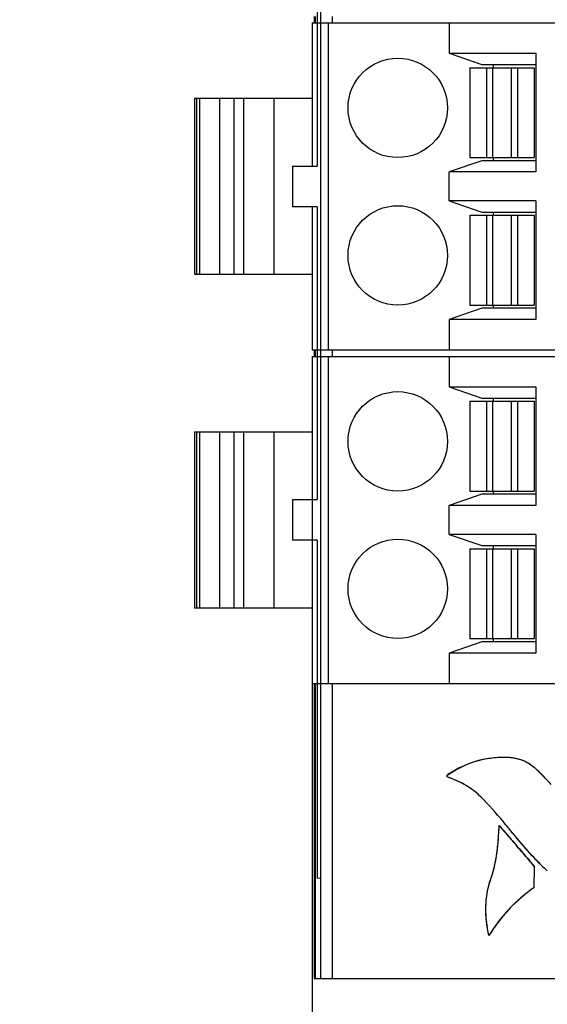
# Model space of a CAD drawing. Header units: inches. Extents: x 0 to 22, y 0 to 17.
# Tile 34 of 46: x 8.359 to 9.006, y 11.939 to 13.148. Entities that reach past the tile are written whole.
import ezdxf

# ---------------------------------------------------------------- set-up
doc = ezdxf.new("R2010")
doc.units = ezdxf.units.IN
doc.header["$LTSCALE"] = 1.21
doc.header["$MEASUREMENT"] = 0
doc.layers.get('0').update_dxf_attribs({"linetype": 'CONTINUOUS'})
doc.layers.add('DIMENSIONS', color=7, linetype='CONTINUOUS')
doc.styles.get("Standard").update_dxf_attribs({"font": 'txt', "width": 0.8})
doc.dimstyles.new('DIMSTYLE_1', dxfattribs={"dimtxt": 0.125, "dimasz": 0.18, "dimexe": 0.125, "dimexo": 0.0625, "dimgap": 0.0625, "dimtad": 0, "dimtih": 1, "dimtoh": 1, "dimdsep": 46, "dimtxsty": 'STANDARD', "dimblk": '_FILLED', "dimblk1": '_FILLED', "dimblk2": '_FILLED', "dimcen": 0.09, "dimadec": 0, "dimazin": 0, "dimtp": 0.02, "dimtm": 0.02, "dimtfac": 1, "dimtofl": 0, "dimtmove": 0, "dimatfit": 3, "dimldrblk": '_FILLED', "dimfxl": 1, "dimtolj": 1, "dimarcsym": 0})

# ---------------------------------------------------------------- blocks, each defined once
blk = doc.blocks.new('_FILLED')
at = {"color": 0, "linetype": 'BYBLOCK'}
blk.add_solid([(0, 0), (-1, 0.1736), (-1, -0.1736)], dxfattribs=at)
blk = doc.blocks.new('*D1')
at = {"layer": 'DIMENSIONS', "color": 2, "linetype": 'CONTINUOUS'}
for p, q in [((8.6802, 14.0807), (7.6989, 14.0807)), ((7.8239, 14.0807), (7.8239, 13.0167)), ((7.8239, 11.7027), (7.8239, 12.7667)), ((10.5959, 11.7027), (7.6989, 11.7027))]:
    blk.add_line(p, q, dxfattribs=at)
at = {"layer": 'DIMENSIONS', "color": 2, "linetype": 'CONTINUOUS', "xscale": 0.18, "yscale": 0.18, "zscale": 0.18}
for p, rotation in [((7.8239, 14.0807), 90), ((7.8239, 11.7027), 270)]:
    blk.add_blockref('_FILLED', p, dxfattribs=dict(at, rotation=rotation))
at = {"layer": 'DIMENSIONS', "color": 2, "linetype": 'CONTINUOUS', "insert": (7.8239, 12.9542), "char_height": 0.125, "width": 1.225, "attachment_point": 2, "line_spacing_factor": 0.9}
blk.add_mtext('60.4{\\Ftxt.shx;\\W1.000000;\\H0.125000; }[2.378]', dxfattribs=at)
blk = doc.blocks.new('*D3')
at = {"layer": 'DIMENSIONS', "color": 2, "linetype": 'CONTINUOUS'}
for p, q in [((8.7181, 12.6796), (8.7181, 10.8277)), ((11.1301, 11.6875), (11.1301, 10.8277)), ((8.7181, 10.9527), (9.1991, 10.9527)), ((11.1301, 10.9527), (10.6491, 10.9527))]:
    blk.add_line(p, q, dxfattribs=at)
at = {"layer": 'DIMENSIONS', "color": 2, "linetype": 'CONTINUOUS', "xscale": 0.18, "yscale": 0.18, "zscale": 0.18}
for p, rotation in [((8.7181, 10.9527), 180), ((11.1301, 10.9527), 2e-10)]:
    blk.add_blockref('_FILLED', p, dxfattribs=dict(at, rotation=rotation))
at = {"layer": 'DIMENSIONS', "color": 2, "linetype": 'CONTINUOUS', "insert": (9.9241, 11.0152), "char_height": 0.125, "width": 1.325, "attachment_point": 2, "line_spacing_factor": 0.9}
blk.add_mtext('61.26{\\Ftxt.shx;\\W1.000000;\\H0.125000; }[2.412]', dxfattribs=at)

msp = doc.modelspace()

# ---------------------------------------------------------------- linework, layer by layer
at = {"color": 7, "linetype": 'CONTINUOUS'}
for p, q in [((8.7285, 11.9704), (8.7285, 14.0807)), ((8.7241, 13.3273), (8.7241, 12.9679)), ((8.7181, 13.1437), (8.7181, 12.9679)), ((8.7181, 13.1437), (10.8617, 13.1437)), ((8.7206, 13.1515), (8.7206, 13.1437)), ((8.7222, 13.1437), (8.7222, 13.1515)), ((8.7382, 12.7421), (8.7382, 13.1437)), ((8.7427, 13.1515), (8.7427, 13.1437)), ((8.8859, 13.1437), (8.8859, 13.1063)), ((8.8859, 13.1063), (8.9262, 13.0925)), ((8.8859, 13.1063), (8.9923, 13.1063)), ((8.9923, 13.1063), (8.9923, 12.9606)), ((8.9262, 13.0925), (8.9923, 13.0925)), ((8.9401, 13.0925), (8.9401, 13.0885)), ((8.9116, 13.0885), (8.9116, 12.9783)), ((8.9116, 13.0885), (8.9903, 13.0885)), ((8.9319, 13.0885), (8.9319, 12.9783)), ((8.9394, 13.0885), (8.9394, 12.9783)), ((8.9625, 12.9783), (8.9625, 13.0885)), ((8.97, 13.0885), (8.97, 12.9783)), ((8.9903, 13.0885), (8.9903, 12.9783)), ((8.5739, 12.8346), (8.5739, 13.0511)), ((8.5739, 13.0511), (8.7181, 13.0511)), ((8.5766, 12.8346), (8.5766, 13.0511)), ((8.5796, 13.0511), (8.5796, 12.8346)), ((8.6045, 12.8346), (8.6045, 13.0511)), ((8.6219, 13.0511), (8.6219, 12.8346)), ((8.6338, 13.0511), (8.6338, 12.8346)), ((8.6715, 12.8346), (8.6715, 13.0511)), ((8.9262, 12.9744), (8.8859, 12.9606)), ((8.9116, 12.9783), (8.9903, 12.9783)), ((8.9923, 12.9744), (8.9262, 12.9744)), ((8.9401, 12.9783), (8.9401, 12.9744)), ((8.6937, 12.9679), (8.6937, 12.9179)), ((8.6937, 12.9679), (8.7241, 12.9679)), ((8.8859, 12.9251), (8.8859, 12.9606)), ((8.9923, 12.9606), (8.8859, 12.9606)), ((8.8859, 12.9251), (8.9262, 12.9114)), ((8.9923, 12.9251), (8.8859, 12.9251)), ((8.9923, 12.9251), (8.9923, 12.7795)), ((8.7241, 12.9179), (8.6937, 12.9179)), ((8.7181, 12.9179), (8.7181, 12.7421)), ((8.7241, 12.9179), (8.7241, 12.5584)), ((8.9262, 12.9114), (8.9923, 12.9114)), ((8.9401, 12.9114), (8.9401, 12.9074)), ((8.9116, 12.9074), (8.9116, 12.7972)), ((8.9116, 12.9074), (8.9903, 12.9074)), ((8.9319, 12.9074), (8.9319, 12.7972)), ((8.9394, 12.9074), (8.9394, 12.7972)), ((8.9625, 12.7972), (8.9625, 12.9074)), ((8.97, 12.9074), (8.97, 12.7972)), ((8.9903, 12.9074), (8.9903, 12.7972)), ((8.7181, 12.8346), (8.5739, 12.8346)), ((8.9262, 12.7933), (8.8859, 12.7795)), ((8.9116, 12.7972), (8.9903, 12.7972)), ((8.9923, 12.7933), (8.9262, 12.7933)), ((8.9401, 12.7972), (8.9401, 12.7933)), ((8.8859, 12.7795), (8.8859, 12.7421)), ((8.9923, 12.7795), (8.8859, 12.7795)), ((8.7181, 12.7421), (10.8617, 12.7421)), ((8.7206, 12.7421), (8.7206, 12.7342)), ((8.7222, 12.7342), (8.7222, 12.7421)), ((8.7427, 12.7421), (8.7427, 12.7342)), ((8.7181, 12.7342), (8.7181, 12.5584)), ((8.7181, 12.7342), (10.8617, 12.7342)), ((8.7382, 12.3326), (8.7382, 12.7342)), ((8.8859, 12.7342), (8.8859, 12.6968)), ((8.8859, 12.6968), (8.9262, 12.683)), ((8.8859, 12.6968), (8.9923, 12.6968)), ((8.9923, 12.6968), (8.9923, 12.5511)), ((8.9262, 12.683), (8.9923, 12.683)), ((8.9401, 12.683), (8.9401, 12.6791)), ((8.9116, 12.6791), (8.9116, 12.5688)), ((8.9116, 12.6791), (8.9903, 12.6791)), ((8.9319, 12.6791), (8.9319, 12.5688)), ((8.9394, 12.6791), (8.9394, 12.5688)), ((8.9625, 12.5688), (8.9625, 12.6791)), ((8.97, 12.6791), (8.97, 12.5688)), ((8.9903, 12.6791), (8.9903, 12.5688)), ((8.5739, 12.4251), (8.5739, 12.6417)), ((8.5739, 12.6417), (8.7181, 12.6417)), ((8.5766, 12.4251), (8.5766, 12.6417)), ((8.5796, 12.6417), (8.5796, 12.4251)), ((8.6045, 12.4251), (8.6045, 12.6417)), ((8.6219, 12.6417), (8.6219, 12.4251)), ((8.6338, 12.6417), (8.6338, 12.4251)), ((8.6715, 12.4251), (8.6715, 12.6417)), ((8.9262, 12.5649), (8.8859, 12.5511)), ((8.9116, 12.5688), (8.9903, 12.5688)), ((8.9923, 12.5649), (8.9262, 12.5649)), ((8.9401, 12.5688), (8.9401, 12.5649)), ((8.6937, 12.5584), (8.6937, 12.5084)), ((8.6937, 12.5584), (8.7241, 12.5584)), ((8.8859, 12.5157), (8.8859, 12.5511)), ((8.9923, 12.5511), (8.8859, 12.5511)), ((8.8859, 12.5157), (8.9262, 12.5019)), ((8.9923, 12.5157), (8.8859, 12.5157)), ((8.9923, 12.5157), (8.9923, 12.37)), ((8.7241, 12.5084), (8.6937, 12.5084)), ((8.7181, 12.5084), (8.7181, 12.3326)), ((8.7241, 12.5084), (8.724, 12.0937)), ((8.9262, 12.5019), (8.9923, 12.5019)), ((8.9401, 12.5019), (8.9401, 12.498)), ((8.9116, 12.498), (8.9116, 12.3877)), ((8.9116, 12.498), (8.9903, 12.498)), ((8.9319, 12.498), (8.9319, 12.3877)), ((8.9394, 12.498), (8.9394, 12.3877)), ((8.9625, 12.3877), (8.9625, 12.498)), ((8.97, 12.498), (8.97, 12.3877)), ((8.9903, 12.498), (8.9903, 12.3877)), ((8.7181, 12.4251), (8.5739, 12.4251)), ((8.9262, 12.3838), (8.8859, 12.37)), ((8.9116, 12.3877), (8.9903, 12.3877)), ((8.9923, 12.3838), (8.9262, 12.3838)), ((8.9401, 12.3877), (8.9401, 12.3838)), ((8.8859, 12.37), (8.8859, 12.3326)), ((8.9923, 12.37), (8.8859, 12.37)), ((8.7181, 12.3326), (10.8617, 12.3326)), ((8.7206, 12.3326), (8.7206, 11.9704)), ((8.7222, 11.9704), (8.7222, 12.3326)), ((8.7427, 12.3326), (8.7427, 11.9704)), ((8.9535, 12.1616), (8.9526, 12.1627)), ((8.9903, 12.0822), (8.9907, 12.1076)), ((8.7285, 12.0933), (8.724, 12.0937)), ((8.7206, 11.9704), (13.5395, 11.9704))]:
    msp.add_line(p, q, dxfattribs=at)
at = {"color": 40, "linetype": 'CONTINUOUS'}
for p, q in [((8.8832, 12.2194), (8.8835, 12.2199)), ((8.8833, 12.2187), (8.8832, 12.2194)), ((8.8836, 12.218), (8.8833, 12.2187)), ((8.8843, 12.2175), (8.8836, 12.218)), ((8.9527, 12.1625), (8.9526, 12.1627)), ((8.9535, 12.1616), (8.9527, 12.1625))]:
    msp.add_line(p, q, dxfattribs=at)
at = {"color": 7, "linetype": 'CONTINUOUS'}
for centre in [(8.823, 13.0393), (8.823, 12.8582), (8.823, 12.6299), (8.823, 12.4488)]:
    msp.add_circle(centre, 0.061, dxfattribs=at)
at = {"color": 40, "linetype": 'CONTINUOUS'}
for centre, radius, start, end in [((8.9721, 12.0899), 0.1574, 122.2334, 124.2778), ((8.9694, 12.0942), 0.1523, 121.5191, 122.226), ((8.9646, 12.1021), 0.1431, 117.2869, 121.556), ((8.6062, 11.8288), 0.5553, 43.144, 46.0363), ((8.854, 12.1206), 0.1015, 63.5995, 72.6728), ((8.8536, 12.1195), 0.1027, 54.6333, 63.6444), ((8.8572, 12.1246), 0.0965, 45.5602, 54.6695), ((7.5869, 11.0192), 1.7812, 39.6097, 39.8952), ((13.9684, 16.5272), 6.6558, 221.0288, 221.22408), ((7.5754, 10.926), 1.8438, 40.536, 41.2196), ((9.3108, 12.4174), 0.4382, 220.9678, 222.8987), ((8.355, 11.5927), 0.8181, 39.0065, 40.535), ((9.2294, 12.3421), 0.3273, 222.9424, 224.4932), ((9.1831, 12.2963), 0.2622, 224.4523, 227.6467), ((9.1127, 11.9104), 0.2109, 125.4768, 133.1476), ((9.1068, 11.9166), 0.2024, 133.1185, 140.9206), ((9.0933, 11.9275), 0.185, 140.9036, 148.8945)]:
    msp.add_arc(centre, radius, start, end, dxfattribs=at)
at = {"color": 7, "linetype": 'CONTINUOUS'}
for centre, radius, start, end in [((8.6068, 11.8294), 0.5544, 43.1777, 46.0378), ((9.183, 12.2962), 0.2621, 224.4602, 227.647)]:
    msp.add_arc(centre, radius, start, end, dxfattribs=at)
for points in [[(8.8835, 12.2199), (8.8973, 12.2294), (8.9131, 12.237), (8.9297, 12.24)], [(8.8843, 12.2175), (8.8834, 12.2178), (8.8828, 12.2194), (8.8835, 12.2199)], [(8.9248, 12.1934), (8.9136, 12.2044), (8.8992, 12.2128), (8.8843, 12.2175)], [(8.9526, 12.1627), (8.9437, 12.1733), (8.9346, 12.1837), (8.9248, 12.1934)], [(8.9959, 12.1126), (8.9808, 12.128), (8.9674, 12.145), (8.9535, 12.1616)], [(8.9371, 12.0926), (8.9446, 12.1134), (8.9464, 12.136), (8.9474, 12.1581)], [(8.9474, 12.1581), (8.9619, 12.1413), (8.9768, 12.1248), (8.9907, 12.1076)], [(8.9349, 12.0231), (8.9296, 12.0457), (8.9293, 12.0708), (8.9371, 12.0926)], [(8.9903, 12.0822), (8.9683, 12.0665), (8.9488, 12.0462), (8.9349, 12.0231)]]:
    msp.add_open_spline(points, degree=3, dxfattribs=at)
at = {"color": 40, "linetype": 'CONTINUOUS'}
for points in [[(8.899, 12.2292), (8.904, 12.2318), (8.9092, 12.2341), (8.9145, 12.2359)], [(8.9145, 12.2359), (8.9195, 12.2377), (8.9245, 12.2391), (8.9297, 12.24)], [(8.9297, 12.24), (8.9358, 12.2411), (8.9422, 12.242), (8.9485, 12.2422)], [(8.9485, 12.2422), (8.9543, 12.2425), (8.9601, 12.2422), (8.9657, 12.2412)], [(8.9803, 12.2365), (8.9844, 12.2344), (8.9883, 12.2317), (8.9917, 12.2285)], [(8.9458, 12.1344), (8.9466, 12.1423), (8.947, 12.1502), (8.9474, 12.1581)], [(8.9799, 12.1301), (8.9729, 12.1382), (8.966, 12.1465), (8.9592, 12.1548)], [(8.9426, 12.1125), (8.944, 12.1197), (8.9451, 12.127), (8.9458, 12.1344)], [(8.9371, 12.0926), (8.9394, 12.0991), (8.9412, 12.1057), (8.9426, 12.1125)], [(8.9322, 12.0721), (8.9331, 12.0791), (8.9348, 12.086), (8.9371, 12.0926)], [(8.9313, 12.0487), (8.9309, 12.0565), (8.9311, 12.0644), (8.9322, 12.0721)], [(8.9349, 12.0231), (8.933, 12.0314), (8.9317, 12.04), (8.9313, 12.0487)]]:
    msp.add_open_spline(points, degree=3, dxfattribs=at)
at = {"color": 7, "linetype": 'CONTINUOUS'}
msp.add_open_spline([(8.9297, 12.24), (8.9456, 12.2429), (8.9692, 12.2445), (8.9878, 12.2323), (8.9917, 12.2285)], degree=3, knots=[0, 0, 0, 0, 0.749318, 1, 1, 1, 1], dxfattribs=at)
at = {"color": 40, "linetype": 'CONTINUOUS'}
msp.add_open_spline([(8.9657, 12.2412), (8.97, 12.2405), (8.9749, 12.2391), (8.9796, 12.2369), (8.9803, 12.2365)], degree=3, knots=[0, 0, 0, 0, 0.848087, 1, 1, 1, 1], dxfattribs=at)

# ---------------------------------------------------------------- dimensions: what is measured, and where the dimension line sits
at = {"layer": 'DIMENSIONS', "color": 2, "linetype": 'CONTINUOUS'}
dim = msp.add_linear_dim(base=(7.8239, 11.7027), p1=(8.7427, 14.0807), p2=(10.6584, 11.7027), angle=270, dimstyle='DIMSTYLE_1', dxfattribs=at)
dim.commit()
dim.dimension.update_dxf_attribs({"geometry": '*D1', "text_midpoint": (7.8239, 12.8917), "dimtype": 160})
dim = msp.add_linear_dim(base=(11.1301, 10.9527), p1=(8.7181, 12.7421), p2=(11.1301, 11.75), dimstyle='DIMSTYLE_1', dxfattribs=at)
dim.commit()
dim.dimension.update_dxf_attribs({"geometry": '*D3', "text_midpoint": (9.9241, 10.9527), "dimtype": 160})

doc.saveas('drawing.dxf')
